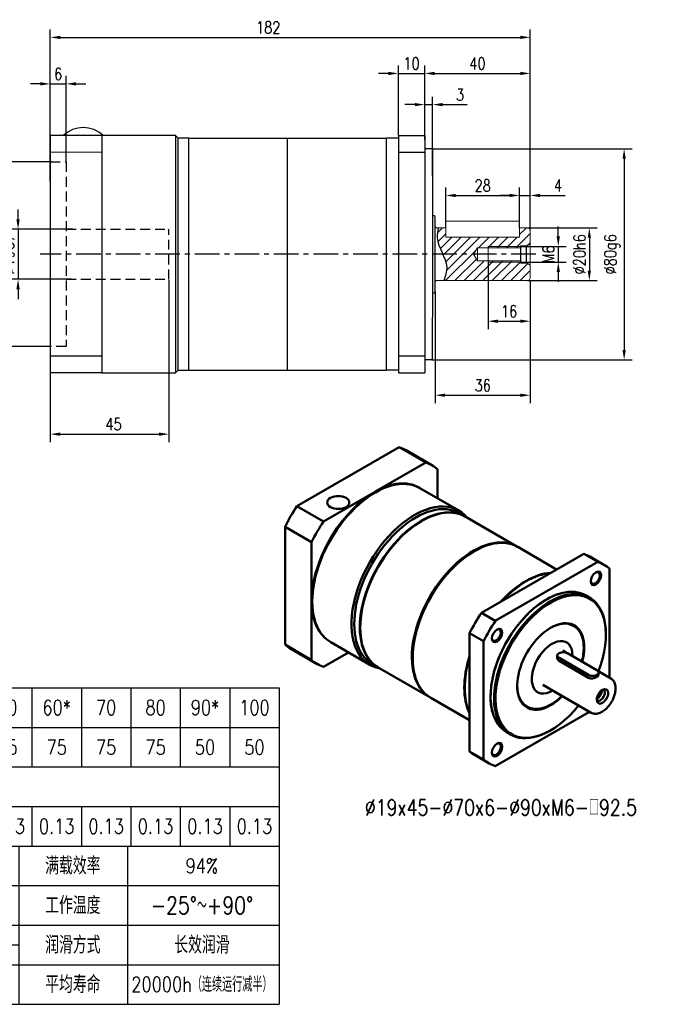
# Model space of a CAD drawing. Header units: inches. Extents: x 30 to 601, y 7 to 381.
# Tile 2 of 3: x 224 to 470, y 7 to 381. Entities that reach past the tile are written whole.
import ezdxf

# ---------------------------------------------------------------- set-up
doc = ezdxf.new("R2010")
doc.units = ezdxf.units.IN
doc.header["$LTSCALE"] = 15
doc.header["$MEASUREMENT"] = 0
for name, pattern in [('CENTER', [2, 1.25, -0.25, 0.25, -0.25]), ('HIDDEN', [0.375, 0.25, -0.125]), ('实线', [0])]:
    doc.linetypes.add(name, pattern=pattern)
for name, color, linetype in [('1轮廓实线层', 7, 'Continuous'), ('2细线层', 4, 'Continuous'), ('3中心线层', 1, 'CENTER'), ('4虚线层', 6, 'HIDDEN'), ('5剖面线层', 2, 'Continuous'), ('6文字层', 3, 'Continuous'), ('7标注层', 4, 'Continuous'), ('Viewport2ForCustomObjects_0', 7, 'Continuous')]:
    doc.layers.add(name, color=color, linetype=linetype)
doc.layers.add('可见 (ISO)', color=7, linetype='实线', lineweight=50)
doc.styles.add('PC_TEXTSTYLE', font='isocp.shx', dxfattribs={"width": 0.8, "bigfont": 'HZFS.SHX'})
doc.styles.add('TH_GBDIM', font='romans.shx', dxfattribs={"width": 0.8, "bigfont": 'gbcbig.shx'})
doc.dimstyles.new('线性标注', dxfattribs={"dimscale": 1.5, "dimtxt": 2.5, "dimasz": 3, "dimexe": 2, "dimexo": 0, "dimgap": 1, "dimtad": 1, "dimdsep": 46, "dimtxsty": 'PC_TEXTSTYLE', "dimsah": 1, "dimcen": 0.09, "dimclrt": 3, "dimadec": 0, "dimazin": 0, "dimtfac": 0.7, "dimtix": 1, "dimtmove": 0, "dimatfit": 0, "dimfxl": 1, "dimtzin": 0, "dimarcsym": 0})

# ---------------------------------------------------------------- blocks, each defined once
blk = doc.blocks.new('*D23')
at = {"layer": '7标注层', "color": 0, "lineweight": -2, "transparency": 16777216}
for p, q in [((236.21, 326.9), (204.85, 326.9)), ((207.85, 323.15), (207.85, 260.65)), ((236.21, 256.9), (204.85, 256.9))]:
    blk.add_line(p, q, dxfattribs=at)
at = {"layer": '7标注层', "color": 0, "transparency": 16777216}
for points in [[(207.23, 323.15), (208.48, 323.15), (207.85, 326.9)], [(207.23, 260.65), (208.48, 260.65), (207.85, 256.9)]]:
    blk.add_solid(points, dxfattribs=at)
at = {"layer": 'Defpoints', "color": 0, "transparency": 16777216}
for p in [(236.21, 326.9), (207.85, 256.9), (236.21, 256.9)]:
    blk.add_point(p, dxfattribs=at)
at = {"layer": '7标注层', "color": 3, "transparency": 16777216, "insert": (204.1, 291.9), "char_height": 4.5, "attachment_point": 5, "rotation": 90, "style": 'TH_GBDIM'}
blk.add_mtext('\\A1;%%c70G7', dxfattribs=at)
blk = doc.blocks.new('*D24')
at = {"layer": '7标注层', "color": 0, "lineweight": -2, "transparency": 16777216}
for p, q in [((223.48, 305.15), (223.48, 308.9)), ((244.21, 301.4), (220.48, 301.4)), ((223.48, 301.4), (223.48, 282.4)), ((243.71, 282.4), (220.48, 282.4)), ((223.48, 278.65), (223.48, 274.9))]:
    blk.add_line(p, q, dxfattribs=at)
at = {"layer": '7标注层', "color": 0, "transparency": 16777216}
for points in [[(222.86, 305.15), (224.11, 305.15), (223.48, 301.4)], [(222.86, 278.65), (224.11, 278.65), (223.48, 282.4)]]:
    blk.add_solid(points, dxfattribs=at)
at = {"layer": 'Defpoints', "color": 0, "transparency": 16777216}
for p in [(244.21, 301.4), (223.48, 282.4), (243.71, 282.4)]:
    blk.add_point(p, dxfattribs=at)
at = {"layer": '7标注层', "color": 3, "transparency": 16777216, "insert": (219.73, 291.9), "char_height": 4.5, "attachment_point": 5, "rotation": 90, "style": 'TH_GBDIM'}
blk.add_mtext('\\A1;%%c19G7', dxfattribs=at)
blk = doc.blocks.new('*D25')
at = {"layer": '7标注层', "color": 0, "lineweight": -2, "transparency": 16777216}
for p, q in [((280.71, 282.15), (280.71, 220.69)), ((235.71, 246.9), (235.71, 220.69)), ((239.46, 223.69), (276.96, 223.69))]:
    blk.add_line(p, q, dxfattribs=at)
at = {"layer": '7标注层', "color": 0, "transparency": 16777216}
for points in [[(239.46, 224.31), (239.46, 223.06), (235.71, 223.69)], [(276.96, 224.31), (276.96, 223.06), (280.71, 223.69)]]:
    blk.add_solid(points, dxfattribs=at)
at = {"layer": 'Defpoints', "color": 0, "transparency": 16777216}
for p in [(280.71, 282.15), (235.71, 246.9), (280.71, 223.69)]:
    blk.add_point(p, dxfattribs=at)
at = {"layer": '7标注层', "color": 3, "transparency": 16777216, "insert": (259.69, 227.44), "char_height": 4.5, "attachment_point": 5, "style": 'TH_GBDIM'}
blk.add_mtext('45', dxfattribs=at)
blk = doc.blocks.new('*D26')
at = {"layer": '7标注层', "color": 0, "lineweight": -2, "transparency": 16777216}
for p, q in [((416.71, 301.9), (443.14, 301.9)), ((440.14, 298.15), (440.14, 285.65)), ((416.71, 281.9), (443.14, 281.9))]:
    blk.add_line(p, q, dxfattribs=at)
at = {"layer": '7标注层', "color": 0, "transparency": 16777216}
for points in [[(439.51, 298.15), (440.76, 298.15), (440.14, 301.9)], [(439.51, 285.65), (440.76, 285.65), (440.14, 281.9)]]:
    blk.add_solid(points, dxfattribs=at)
at = {"layer": 'Defpoints', "color": 0, "transparency": 16777216}
for p in [(416.71, 301.9), (416.71, 281.9), (440.14, 281.9)]:
    blk.add_point(p, dxfattribs=at)
at = {"layer": '7标注层', "color": 3, "transparency": 16777216, "insert": (436.39, 291.9), "char_height": 4.5, "attachment_point": 5, "rotation": 90, "style": 'TH_GBDIM'}
blk.add_mtext('\\A1;%%c20h6', dxfattribs=at)
blk = doc.blocks.new('*D27')
at = {"layer": '7标注层', "color": 0, "lineweight": -2, "transparency": 16777216}
for p, q in [((428.36, 298.65), (428.36, 302.4)), ((414.01, 294.9), (431.36, 294.9)), ((428.36, 294.9), (428.36, 288.9)), ((414.01, 288.9), (431.36, 288.9)), ((428.36, 285.15), (428.36, 281.4))]:
    blk.add_line(p, q, dxfattribs=at)
at = {"layer": '7标注层', "color": 0, "transparency": 16777216}
for points in [[(427.74, 298.65), (428.99, 298.65), (428.36, 294.9)], [(427.74, 285.15), (428.99, 285.15), (428.36, 288.9)]]:
    blk.add_solid(points, dxfattribs=at)
at = {"layer": 'Defpoints', "color": 0, "transparency": 16777216}
for p in [(414.01, 294.9), (414.01, 288.9), (428.36, 288.9)]:
    blk.add_point(p, dxfattribs=at)
at = {"layer": '7标注层', "color": 3, "transparency": 16777216, "insert": (424.61, 291.9), "char_height": 4.5, "attachment_point": 5, "rotation": 90, "style": 'TH_GBDIM'}
blk.add_mtext('M6', dxfattribs=at)
blk = doc.blocks.new('*D28')
at = {"layer": '7标注层', "color": 0, "lineweight": -2, "transparency": 16777216}
for p, q in [((380.41, 331.9), (456.34, 331.9)), ((453.34, 328.15), (453.34, 255.65)), ((380.41, 251.9), (456.34, 251.9))]:
    blk.add_line(p, q, dxfattribs=at)
at = {"layer": '7标注层', "color": 0, "transparency": 16777216}
for points in [[(452.71, 328.15), (453.96, 328.15), (453.34, 331.9)], [(452.71, 255.65), (453.96, 255.65), (453.34, 251.9)]]:
    blk.add_solid(points, dxfattribs=at)
at = {"layer": 'Defpoints', "color": 0, "transparency": 16777216}
for p in [(380.41, 331.9), (380.41, 251.9), (453.34, 251.9)]:
    blk.add_point(p, dxfattribs=at)
at = {"layer": '7标注层', "color": 3, "transparency": 16777216, "insert": (448.84, 291.9), "char_height": 4.5, "attachment_point": 5, "rotation": 90, "style": 'TH_GBDIM'}
blk.add_mtext('\\A1;%%c80g6', dxfattribs=at)
blk = doc.blocks.new('*D29')
at = {"layer": '7标注层', "color": 0, "lineweight": -2, "transparency": 16777216}
for p, q in [((401.71, 288.9), (401.71, 263.51)), ((417.71, 281.9), (417.71, 263.51)), ((405.46, 266.51), (413.96, 266.51))]:
    blk.add_line(p, q, dxfattribs=at)
at = {"layer": '7标注层', "color": 0, "transparency": 16777216}
for points in [[(405.46, 267.14), (405.46, 265.89), (401.71, 266.51)], [(413.96, 267.14), (413.96, 265.89), (417.71, 266.51)]]:
    blk.add_solid(points, dxfattribs=at)
at = {"layer": 'Defpoints', "color": 0, "transparency": 16777216}
for p in [(401.71, 288.9), (417.71, 281.9), (417.71, 266.51)]:
    blk.add_point(p, dxfattribs=at)
at = {"layer": '7标注层', "color": 3, "transparency": 16777216, "insert": (409.71, 270.26), "char_height": 4.5, "attachment_point": 5, "style": 'TH_GBDIM'}
blk.add_mtext('16', dxfattribs=at)
blk = doc.blocks.new('*D30')
at = {"layer": '7标注层', "color": 0, "lineweight": -2, "transparency": 16777216}
for p, q in [((409.96, 314.19), (406.21, 314.19)), ((413.71, 304.4), (413.71, 317.19)), ((413.71, 314.19), (417.71, 314.19)), ((417.71, 301.06), (417.71, 317.19)), ((421.46, 314.19), (431, 314.19))]:
    blk.add_line(p, q, dxfattribs=at)
at = {"layer": '7标注层', "color": 0, "transparency": 16777216}
for points in [[(409.96, 314.82), (409.96, 313.57), (413.71, 314.19)], [(421.46, 314.82), (421.46, 313.57), (417.71, 314.19)]]:
    blk.add_solid(points, dxfattribs=at)
at = {"layer": 'Defpoints', "color": 0, "transparency": 16777216}
for p in [(417.71, 314.19), (413.71, 304.4), (417.71, 301.06)]:
    blk.add_point(p, dxfattribs=at)
at = {"layer": '7标注层', "color": 3, "transparency": 16777216, "insert": (428.21, 317.94), "char_height": 4.5, "attachment_point": 5, "style": 'TH_GBDIM'}
blk.add_mtext('4', dxfattribs=at)
blk = doc.blocks.new('*D31')
at = {"layer": '7标注层', "color": 0, "lineweight": -2, "transparency": 16777216}
for p, q in [((385.71, 304.4), (385.71, 317.19)), ((389.46, 314.19), (409.96, 314.19)), ((413.71, 304.4), (413.71, 317.19))]:
    blk.add_line(p, q, dxfattribs=at)
at = {"layer": '7标注层', "color": 0, "transparency": 16777216}
for points in [[(389.46, 314.82), (389.46, 313.57), (385.71, 314.19)], [(409.96, 314.82), (409.96, 313.57), (413.71, 314.19)]]:
    blk.add_solid(points, dxfattribs=at)
at = {"layer": 'Defpoints', "color": 0, "transparency": 16777216}
for p in [(413.71, 314.19), (385.71, 304.4), (413.71, 304.4)]:
    blk.add_point(p, dxfattribs=at)
at = {"layer": '7标注层', "color": 3, "transparency": 16777216, "insert": (399.71, 317.94), "char_height": 4.5, "attachment_point": 5, "style": 'TH_GBDIM'}
blk.add_mtext('28', dxfattribs=at)
blk = doc.blocks.new('*D32')
at = {"layer": '7标注层', "color": 0, "lineweight": -2, "transparency": 16777216}
for p, q in [((417.71, 280.33), (417.71, 235.44)), ((381.71, 277.75), (381.71, 235.44)), ((385.46, 238.44), (413.96, 238.44))]:
    blk.add_line(p, q, dxfattribs=at)
at = {"layer": '7标注层', "color": 0, "transparency": 16777216}
for points in [[(385.46, 239.07), (385.46, 237.82), (381.71, 238.44)], [(413.96, 239.07), (413.96, 237.82), (417.71, 238.44)]]:
    blk.add_solid(points, dxfattribs=at)
at = {"layer": 'Defpoints', "color": 0, "transparency": 16777216}
for p in [(417.71, 280.33), (381.71, 277.75), (417.71, 238.44)]:
    blk.add_point(p, dxfattribs=at)
at = {"layer": '7标注层', "color": 3, "transparency": 16777216, "insert": (399.71, 242.19), "char_height": 4.5, "attachment_point": 5, "style": 'TH_GBDIM'}
blk.add_mtext('36', dxfattribs=at)
blk = doc.blocks.new('*D33')
at = {"layer": '7标注层', "color": 0, "lineweight": -2, "transparency": 16777216}
for p, q in [((377.71, 335.4), (377.71, 363.47)), ((417.71, 310.64), (417.71, 363.47)), ((381.46, 360.47), (413.96, 360.47))]:
    blk.add_line(p, q, dxfattribs=at)
at = {"layer": '7标注层', "color": 0, "transparency": 16777216}
for points in [[(381.46, 361.09), (381.46, 359.84), (377.71, 360.47)], [(413.96, 361.09), (413.96, 359.84), (417.71, 360.47)]]:
    blk.add_solid(points, dxfattribs=at)
at = {"layer": 'Defpoints', "color": 0, "transparency": 16777216}
for p in [(417.71, 360.47), (377.71, 335.4), (417.71, 310.64)]:
    blk.add_point(p, dxfattribs=at)
at = {"layer": '7标注层', "color": 3, "transparency": 16777216, "insert": (397.71, 364.22), "char_height": 4.5, "attachment_point": 5, "style": 'TH_GBDIM'}
blk.add_mtext('40', dxfattribs=at)
blk = doc.blocks.new('*D34')
at = {"layer": '7标注层', "color": 0, "lineweight": -2, "transparency": 16777216}
for p, q in [((235.71, 336.9), (235.71, 377.14)), ((417.71, 302.9), (417.71, 377.14)), ((239.46, 374.14), (413.96, 374.14))]:
    blk.add_line(p, q, dxfattribs=at)
at = {"layer": '7标注层', "color": 0, "transparency": 16777216}
for points in [[(239.46, 374.76), (239.46, 373.51), (235.71, 374.14)], [(413.96, 374.76), (413.96, 373.51), (417.71, 374.14)]]:
    blk.add_solid(points, dxfattribs=at)
at = {"layer": 'Defpoints', "color": 0, "transparency": 16777216}
for p in [(417.71, 374.14), (235.71, 336.9), (417.71, 302.9)]:
    blk.add_point(p, dxfattribs=at)
at = {"layer": '7标注层', "color": 3, "transparency": 16777216, "insert": (318.36, 377.89), "char_height": 4.5, "attachment_point": 5, "style": 'TH_GBDIM'}
blk.add_mtext('182', dxfattribs=at)
blk = doc.blocks.new('*D35')
at = {"layer": '7标注层', "color": 0, "lineweight": -2, "transparency": 16777216}
for p, q in [((377.71, 335.4), (377.71, 351.65)), ((380.71, 321.6), (380.71, 351.65)), ((373.96, 348.65), (370.21, 348.65)), ((377.71, 348.65), (380.71, 348.65)), ((384.46, 348.65), (393.81, 348.65))]:
    blk.add_line(p, q, dxfattribs=at)
at = {"layer": '7标注层', "color": 0, "transparency": 16777216}
for points in [[(373.96, 349.27), (373.96, 348.02), (377.71, 348.65)], [(384.46, 349.27), (384.46, 348.02), (380.71, 348.65)]]:
    blk.add_solid(points, dxfattribs=at)
at = {"layer": 'Defpoints', "color": 0, "transparency": 16777216}
for p in [(380.71, 348.65), (377.71, 335.4), (380.71, 321.6)]:
    blk.add_point(p, dxfattribs=at)
at = {"layer": '7标注层', "color": 3, "transparency": 16777216, "insert": (391.11, 352.4), "char_height": 4.5, "attachment_point": 5, "style": 'TH_GBDIM'}
blk.add_mtext('3', dxfattribs=at)
blk = doc.blocks.new('*D45')
at = {"layer": '7标注层', "color": 0, "lineweight": -2, "transparency": 16777216}
for p, q in [((235.71, 319.49), (235.71, 359.51)), ((241.71, 326.9), (241.71, 359.51)), ((231.96, 356.51), (228.21, 356.51)), ((235.71, 356.51), (241.71, 356.51)), ((245.46, 356.51), (249.21, 356.51))]:
    blk.add_line(p, q, dxfattribs=at)
at = {"layer": '7标注层', "color": 0, "transparency": 16777216}
for points in [[(231.96, 357.14), (231.96, 355.89), (235.71, 356.51)], [(245.46, 357.14), (245.46, 355.89), (241.71, 356.51)]]:
    blk.add_solid(points, dxfattribs=at)
at = {"layer": 'Defpoints', "color": 0, "transparency": 16777216}
for p in [(241.71, 356.51), (241.71, 326.9), (235.71, 319.49)]:
    blk.add_point(p, dxfattribs=at)
at = {"layer": '7标注层', "color": 3, "transparency": 16777216, "insert": (238.71, 360.26), "char_height": 4.5, "attachment_point": 5, "style": 'TH_GBDIM'}
blk.add_mtext('6', dxfattribs=at)
blk = doc.blocks.new('*D72')
at = {"layer": '7标注层', "color": 0, "lineweight": -2, "transparency": 16777216}
for p, q in [((367.71, 336.9), (367.71, 363.47)), ((377.71, 336.9), (377.71, 363.47)), ((363.96, 360.47), (360.21, 360.47)), ((367.71, 360.47), (377.71, 360.47)), ((381.46, 360.47), (385.21, 360.47))]:
    blk.add_line(p, q, dxfattribs=at)
at = {"layer": '7标注层', "color": 0, "transparency": 16777216}
for points in [[(363.96, 361.09), (363.96, 359.84), (367.71, 360.47)], [(381.46, 361.09), (381.46, 359.84), (377.71, 360.47)]]:
    blk.add_solid(points, dxfattribs=at)
at = {"layer": 'Defpoints', "color": 0, "transparency": 16777216}
for p in [(377.71, 360.47), (367.71, 336.9), (377.71, 336.9)]:
    blk.add_point(p, dxfattribs=at)
at = {"layer": '7标注层', "color": 3, "transparency": 16777216, "insert": (372.71, 364.22), "char_height": 4.5, "attachment_point": 5, "style": 'TH_GBDIM'}
blk.add_mtext('10', dxfattribs=at)
blk = doc.blocks.new('CustomObjectsInViewport2_0')
at = {"layer": '可见 (ISO)', "ltscale": 1.31579}
for p, q in [((-10170.92, -10036.38), (-10119.17, -10006.5)), ((-10105.74, -10014.26), (-10119.17, -10006.5)), ((-10116.05, -10007.95), (-10102.61, -10015.71)), ((-10131.56, -10029.16), (-10105.74, -10014.26)), ((-10099.85, -10017.64), (-10099.85, -10032.38)), ((-10157.49, -10044.13), (-10131.67, -10029.23)), ((-10131.31, -10029.43), (-10131.2, -10029.37)), ((-10108.76, -10027.17), (-10109.11, -10026.97)), ((-10089.01, -10038.63), (-10108.81, -10027.2)), ((-10170.92, -10036.38), (-10157.49, -10044.13)), ((-10085.98, -10041.54), (-10088.81, -10039.91)), ((-10107.98, -10043.96), (-10107.77, -10043.84)), ((-10059.67, -10056.73), (-10085.77, -10041.66)), ((-10176.92, -10106.38), (-10176.92, -10046.78)), ((-10163.49, -10054.54), (-10176.92, -10046.78)), ((-10163.49, -10114.14), (-10163.49, -10054.54)), ((-10081.46, -10059.27), (-10081.25, -10059.15)), ((-10039.58, -10068.33), (-10059.25, -10056.97)), ((-10025.89, -10060.42), (-10077.64, -10090.3)), ((-10070.57, -10094.38), (-10018.82, -10064.5)), ((-10018.82, -10064.5), (-10025.89, -10060.42)), ((-10015.69, -10065.95), (-10022.76, -10061.87)), ((-10012.87, -10067.94), (-10012.87, -10123.01)), ((-10022.92, -10082.56), (-10024.69, -10081.54)), ((-10077.64, -10090.3), (-10070.57, -10094.38)), ((-10138.88, -10097.49), (-10138.88, -10097.73)), ((-10030.82, -10097.06), (-10031.17, -10096.85)), ((-10083.58, -10100.6), (-10083.58, -10160.35)), ((-10076.51, -10104.68), (-10083.58, -10100.6)), ((-10076.51, -10164.43), (-10076.51, -10104.68)), ((-10014.64, -10101.28), (-10014.64, -10100.87)), ((-10176.92, -10106.38), (-10163.49, -10114.14)), ((-10174.05, -10108.41), (-10160.61, -10116.17)), ((-10134.01, -10116.58), (-10153.81, -10105.14)), ((-10036.51, -10109.36), (-10034.75, -10110.37)), ((-10033.72, -10105.82), (-10034.15, -10105.43)), ((-10144.85, -10110.32), (-10157.49, -10117.62)), ((-10112.36, -10112.8), (-10112.36, -10113.04)), ((-10039.23, -10113.09), (-10039.23, -10111.88)), ((-10038.36, -10113.11), (-10023.48, -10121.7)), ((-10023.48, -10123.09), (-10038.36, -10114.5)), ((-10019.24, -10119.25), (-10034.11, -10110.66)), ((-10129.98, -10117.75), (-10132.81, -10116.12)), ((-10103.67, -10132.94), (-10129.77, -10117.87)), ((-10018.75, -10119.62), (-10012.11, -10123.45)), ((-10018.36, -10121.68), (-10018.36, -10120.47)), ((-10046.51, -10126.68), (-10022.11, -10140.77)), ((-10083.58, -10144.54), (-10103.25, -10133.18)), ((-10048.18, -10130.86), (-10048.73, -10130.69)), ((-10054.32, -10137.76), (-10054.67, -10137.56)), ((-10022.87, -10140.33), (-10070.57, -10167.86)), ((-10042.57, -10149.66), (-10042.92, -10149.86)), ((-10062.92, -10151.85), (-10064.69, -10150.82)), ((-10083.58, -10160.35), (-10076.51, -10164.43)), ((-10073.69, -10166.41), (-10080.76, -10162.33))]:
    blk.add_line(p, q, dxfattribs=at)
at = {"layer": '可见 (ISO)', "ltscale": 1.31579, "extrusion": (0, 0, -1)}
for centre, major_axis, start_param, end_param in [((-10145.05, -10058.18), (29, 50.23), 6.180503, 6.283185), ((-10131.31, -10066.17), (-22.5, -38.97), 0, 3.141593), ((-10150, -10034.5), (-5.6, 0), 5.497787, 11.780972), ((-10145.05, -10058.18), (29, 50.23), 4.607596, 4.815071), ((-10107.77, -10079.77), (-22, -38.11), 0, 3.141593), ((-10081.25, -10095.08), (-22, -38.11), 0, 3.141593), ((-10081.46, -10094.95), (21.85, 37.85), 3.926991, 5.497787), ((-10051.76, -10112.1), (29, 50.23), 6.180503, 6.283185), ((-10054.94, -10110.26), (22, 38.11), 5.096233, 5.899342), ((-10020.04, -10072.68), (1.62, 2.81), 5.572024, 10.135939), ((-10042.57, -10117.41), (-19.75, -34.21), 4.968339, 10.739624), ((-10051.76, -10112.1), (29, 50.23), 4.609707, 4.815071), ((-10042.92, -10117.2), (11.75, 20.35), 5.50837, 6.283185), ((-10070.04, -10101.55), (1.62, 2.81), 5.572024, 10.135939), ((-10041.86, -10117.82), (-7.29, -12.62), 5.468598, 10.232146), ((-10145.05, -10058.18), (-29, -50.23), 0, 0.104793), ((-10054.94, -10110.26), (-22, -38.11), 0.383844, 1.186953), ((-10042.92, -10117.2), (-11.75, -20.35), 0, 0.774816), ((-10017.47, -10131.9), (1.6, 2.77), 6.150764, 9.557199), ((-10070.04, -10159.28), (1.62, 2.81), 5.572024, 10.135939), ((-10051.76, -10112.1), (-29, -50.23), 0, 0.102682)]:
    blk.add_ellipse(centre, major_axis=major_axis, ratio=0.57735, start_param=start_param, end_param=end_param, dxfattribs=at)
at = {"layer": '可见 (ISO)', "ltscale": 1.31579}
for centre, major_axis, start_param, end_param in [((-10131.61, -10065.94), (29, 50.23), 6.182608, 6.385867), ((-10131.61, -10065.94), (22.5, 38.97), 0, 0.783684), ((-10131.26, -10066.14), (22.5, 38.97), 6.233913, 7.066869), ((-10131.61, -10065.94), (-22.5, -38.97), 3.928705, 6.207168), ((-10111.51, -10077.6), (22.5, 38.97), 6.071974, 9.635989), ((-10110.81, -10078.01), (22, 38.11), 0, 3.141593), ((-10107.98, -10079.65), (22, 38.11), 6.278364, 9.429599), ((-10131.61, -10065.94), (-29, -50.23), 4.609707, 4.817182), ((-10107.98, -10079.65), (-21.85, -37.85), 3.926991, 5.497787), ((-10081.67, -10094.83), (22, 38.11), 6.273543, 9.43442), ((-10081.46, -10094.95), (-21.85, -37.85), 3.926991, 5.497787), ((-10044.69, -10116.18), (29, 50.23), 6.180503, 6.385867), ((-10055.16, -10110.14), (22, 38.11), 0.366743, 1.204054), ((-10019.69, -10072.88), (1.88, 3.25), 5.497787, 11.780972), ((-10044.69, -10116.18), (-20, -34.64), 3.097384, 6.283185), ((-10042.92, -10117.2), (20, 34.64), 5.497787, 10.210176), ((-10044.69, -10116.18), (20, 34.64), 0, 0.513531), ((-10044.69, -10116.18), (-20, -34.64), 3.675259, 4.440522), ((-10044.69, -10116.18), (-29, -50.23), 4.609707, 4.815071), ((-10042.57, -10117.41), (12, 20.78), 5.145663, 10.565799), ((-10069.69, -10101.75), (1.88, 3.25), 5.497787, 11.780972), ((-10044.69, -10116.18), (-20, -34.64), 4.460658, 5.22592), ((-10036.23, -10111.88), (-3, 0), 3.926991, 7.068583), ((-10131.61, -10065.94), (-29, -50.23), 6.178392, 6.385867), ((-10055.16, -10110.14), (-22, -38.11), 5.079132, 5.916443), ((-10021.36, -10120.47), (3, 0), 3.926991, 7.068583), ((-10044.69, -10116.18), (-20, -34.64), 5.246056, 6.011318), ((-10016.41, -10132.51), (2.03, 3.52), 5.497787, 11.780972), ((-10019.02, -10131), (1.6, 2.77), 3.822747, 5.602031), ((-10019.02, -10131), (1.23, 2.13), 3.857803, 5.566974), ((-10069.69, -10159.49), (1.88, 3.25), 5.497787, 11.780972), ((-10044.69, -10116.18), (-29, -50.23), 6.180503, 6.385867)]:
    blk.add_ellipse(centre, major_axis=major_axis, ratio=0.57735, start_param=start_param, end_param=end_param, dxfattribs=at)
for points, knots in [([(-10030.82, -10097.06), (-10029.57, -10097.78), (-10028.51, -10098.85), (-10026.9, -10101.56), (-10026.34, -10103.21), (-10025.79, -10106.95), (-10025.8, -10109.04), (-10026.25, -10112.42), (-10026.49, -10113.64), (-10026.81, -10114.87)], [2.356194, 2.356194, 2.356194, 2.356194, 2.668279, 2.668279, 2.985824, 2.985824, 3.307635, 3.307635, 3.481517, 3.481517, 3.481517, 3.481517]), ([(-10038.36, -10114.5), (-10038.62, -10114.35), (-10038.86, -10114.13), (-10039.16, -10113.63), (-10039.23, -10113.35), (-10039.23, -10113.09)], [0, 0, 0, 0, 0.1137832, 0.1137832, 0.2275664, 0.2275664, 0.2275664, 0.2275664]), ([(-10018.36, -10121.68), (-10018.36, -10121.85), (-10018.43, -10122.03), (-10018.74, -10122.38), (-10018.97, -10122.56), (-10019.5, -10122.87), (-10019.84, -10123.02), (-10020.58, -10123.27), (-10020.98, -10123.36), (-10021.73, -10123.46), (-10022.13, -10123.46), (-10022.87, -10123.36), (-10023.21, -10123.25), (-10023.48, -10123.09)], [1.1376962, 1.1376962, 1.1376962, 1.1376962, 1.2514455, 1.2514455, 1.3651947, 1.3651947, 1.478944, 1.478944, 1.5926933, 1.5926933, 1.7064765, 1.7064765, 1.8202596, 1.8202596, 1.8202596, 1.8202596]), ([(-10022.11, -10140.77), (-10021.58, -10141.08), (-10020.96, -10141.26), (-10019.64, -10141.36), (-10018.93, -10141.26), (-10017.43, -10140.79), (-10016.64, -10140.38), (-10015.09, -10139.3), (-10014.34, -10138.62), (-10012.96, -10137.07), (-10012.33, -10136.2), (-10011.25, -10134.36), (-10010.81, -10133.39), (-10010.13, -10131.43), (-10009.9, -10130.44), (-10009.71, -10128.53), (-10009.74, -10127.61), (-10010.08, -10125.95), (-10010.39, -10125.2), (-10011.19, -10124.12), (-10011.62, -10123.73), (-10012.11, -10123.45)], [0.785398, 0.785398, 0.785398, 0.785398, 1.054718, 1.054718, 1.347306, 1.347306, 1.67552, 1.67552, 2.012641, 2.012641, 2.347303, 2.347303, 2.680556, 2.680556, 3.015072, 3.015072, 3.352139, 3.352139, 3.681276, 3.681276, 3.926991, 3.926991, 3.926991, 3.926991]), ([(-10036.83, -10132.27), (-10038.01, -10133.43), (-10039.23, -10134.47), (-10042.24, -10136.62), (-10044.05, -10137.57), (-10047.56, -10138.76), (-10049.27, -10138.99), (-10052.1, -10138.73), (-10053.28, -10138.36), (-10054.32, -10137.76)], [4.368857, 4.368857, 4.368857, 4.368857, 4.594805, 4.594805, 4.916939, 4.916939, 5.238471, 5.238471, 5.497787, 5.497787, 5.497787, 5.497787])]:
    blk.add_open_spline(points, degree=3, knots=knots, dxfattribs=at)
blk = doc.blocks.new('909090902')
at = {"layer": '1轮廓实线层'}
for p, q in [((45.53, -23.28), (159.53, -23.28)), ((45.53, -23.28), (45.53, -71.28)), ((159.53, -23.28), (159.53, -71.28)), ((45.53, -47.28), (159.53, -47.28)), ((83.53, -47.28), (83.53, -71.28)), ((101.53, -47.28), (101.53, -71.28)), ((120.03, -47.28), (120.03, -71.28)), ((136.53, -47.28), (136.53, -71.28)), ((45.53, -71.28), (159.53, -71.28))]:
    blk.add_line(p, q, dxfattribs=at)
at = {"layer": '2细线层'}
for p, q in [((69.53, -23.28), (69.53, -47.28)), ((69.53, -23.28), (69.53, -35.28)), ((77.03, -23.28), (77.03, -35.28)), ((77.03, -23.28), (77.03, -35.28)), ((84.53, -23.28), (84.53, -35.28)), ((92.03, -23.28), (92.03, -35.28)), ((92.03, -23.28), (92.03, -35.28)), ((99.53, -23.28), (99.53, -35.28)), ((107.03, -23.28), (107.03, -35.28)), ((114.53, -23.28), (114.53, -35.28)), ((114.53, -23.28), (114.53, -35.28)), ((122.03, -23.28), (122.03, -35.28)), ((129.53, -23.28), (129.53, -35.28)), ((137.03, -23.28), (137.03, -35.28)), ((144.53, -23.28), (144.53, -35.28)), ((152.03, -23.28), (152.03, -35.28)), ((45.53, -29.28), (159.53, -29.28)), ((45.53, -35.28), (159.53, -35.28)), ((45.53, -35.28), (159.53, -35.28)), ((45.53, -41.28), (159.53, -41.28)), ((69.53, -41.28), (69.53, -47.28)), ((77.03, -41.28), (77.03, -47.28)), ((77.03, -41.28), (77.03, -47.28)), ((84.53, -41.28), (84.53, -47.28)), ((92.03, -41.28), (92.03, -47.28)), ((92.03, -41.28), (92.03, -47.28)), ((99.53, -41.28), (99.53, -47.28)), ((107.03, -41.28), (107.03, -47.28)), ((114.53, -41.28), (114.53, -47.28)), ((114.53, -41.28), (114.53, -47.28)), ((122.03, -41.28), (122.03, -47.28)), ((129.53, -41.28), (129.53, -47.28)), ((137.03, -41.28), (137.03, -47.28)), ((144.53, -41.28), (144.53, -47.28)), ((152.03, -41.28), (152.03, -47.28)), ((65.53, -47.28), (65.53, -71.28)), ((45.53, -53.28), (159.53, -53.28)), ((45.53, -59.28), (159.53, -59.28)), ((101.53, -62.28), (120.03, -62.28)), ((45.53, -65.28), (159.53, -65.28))]:
    blk.add_line(p, q, dxfattribs=at)
at = {"layer": '6文字层', "attachment_point": 5}
for s, width, heights, insert, char_height, style in [('速比{\\H0.66667x;（带\\Fromans,gbcbig|c134;*\\Fisocp,hzfs|c134;速比不常用）}', 56.5577, [0], (59.43, -26.28), 2.625, 'PC_TEXTSTYLE'), ('15', 10, [8], (73.28, -26.28), 2.25, 'TH_GBDIM'), ('20', 10, [8], (80.78, -26.28), 2.25, 'TH_GBDIM'), ('25', 10, [8], (88.28, -26.28), 2.25, 'TH_GBDIM'), ('30', 10, [8], (95.78, -26.28), 2.25, 'TH_GBDIM'), ('35', 10, [8], (103.28, -26.28), 2.25, 'TH_GBDIM'), ('40', 10, [8], (110.78, -26.28), 2.25, 'TH_GBDIM'), ('50', 10, [8], (118.28, -26.28), 2.25, 'TH_GBDIM'), ('60*', 10, [8], (125.78, -26.28), 2.25, 'TH_GBDIM'), ('70', 10, [8], (133.28, -26.28), 2.25, 'TH_GBDIM'), ('80', 10, [8], (140.78, -26.28), 2.25, 'TH_GBDIM'), ('90*', 10, [8], (148.28, -26.28), 2.25, 'TH_GBDIM'), ('100', 10, [8], (155.78, -26.28), 2.25, 'TH_GBDIM'), ('{\\H0.7x;额定扭矩 (Nm)\\H1.1429x; }', 51.3119, [0], (57.53, -32.28), 3.75, 'PC_TEXTSTYLE'), ('50', 10, [8], (73.28, -32.28), 2.25, 'TH_GBDIM'), ('75', 10, [8], (80.78, -32.28), 2.25, 'TH_GBDIM'), ('75', 5.9904, [8], (88.28, -32.28), 2.25, 'TH_GBDIM'), ('50', 10, [8], (95.78, -32.28), 2.25, 'TH_GBDIM'), ('75', 10, [8], (103.28, -32.28), 2.25, 'TH_GBDIM'), ('75', 10, [8], (110.78, -32.28), 2.25, 'TH_GBDIM'), ('75', 10, [8], (118.28, -32.28), 2.25, 'TH_GBDIM'), ('75', 10, [8], (125.78, -32.28), 2.25, 'TH_GBDIM'), ('75', 10, [8], (133.28, -32.28), 2.25, 'TH_GBDIM'), ('75', 10, [8], (140.78, -32.28), 2.25, 'TH_GBDIM'), ('50', 10, [8], (148.28, -32.28), 2.25, 'TH_GBDIM'), ('50', 10, [8], (155.78, -32.28), 2.25, 'TH_GBDIM'), ('\\pt17.5;故障停止扭矩 (Nm)', 53.1016, [0], (57.53, -38.28), 2.625, 'PC_TEXTSTYLE'), ('3倍额定扭矩  ', 46.0307, [0], (104.65, -38.2), 3, 'PC_TEXTSTYLE'), ('转动惯量 (kgcm²)', 51.3119, [0], (57.53, -44.28), 2.625, 'PC_TEXTSTYLE'), ('0.13', 10, [8], (73.28, -44.28), 2.25, 'TH_GBDIM'), ('0.13', 10, [8], (80.78, -44.28), 2.25, 'TH_GBDIM'), ('0.13', 10, [8], (88.28, -44.28), 2.25, 'TH_GBDIM'), ('0.13', 10, [8], (95.78, -44.28), 2.25, 'TH_GBDIM'), ('0.13', 10, [8], (103.28, -44.28), 2.25, 'TH_GBDIM'), ('0.13', 10, [8], (110.78, -44.28), 2.25, 'TH_GBDIM'), ('0.13', 10, [8], (118.28, -44.28), 2.25, 'TH_GBDIM'), ('0.13', 10, [8], (125.78, -44.28), 2.25, 'TH_GBDIM'), ('0.13', 10, [8], (133.28, -44.28), 2.25, 'TH_GBDIM'), ('0.13', 10, [8], (140.78, -44.28), 2.25, 'TH_GBDIM'), ('0.13', 10, [8], (148.28, -44.28), 2.25, 'TH_GBDIM'), ('0.13', 10, [8], (155.78, -44.28), 2.25, 'TH_GBDIM'), ('额定输入转速 ', 40.4157, [0], (56.14, -50.28), 2.625, 'PC_TEXTSTYLE'), ('3000rpm', 32, [0], (74.51, -50.28), 2.25, 'TH_GBDIM'), ('运行噪音', 33.8738, [0], (93.53, -50.28), 2.625, 'PC_TEXTSTYLE'), ('60dB', 32, [0], (111.44, -50.28), 2.25, 'TH_GBDIM'), ('满载效率', 33.8738, [0], (128.23, -50.28), 2.625, 'PC_TEXTSTYLE'), ('94%', 32, [0], (147.81, -50.28), 2.25, 'TH_GBDIM'), ('最大输入转速 ', 40.4157, [0], (56.14, -56.28), 2.625, 'PC_TEXTSTYLE'), ('6000rpm', 32, [0], (74.51, -56.28), 2.25, 'TH_GBDIM'), ('安装方式', 33.8738, [0], (93.53, -56.28), 2.625, 'PC_TEXTSTYLE'), ('{\\Fisocp,hzfs|c134;任意}', 32, [0], (111.44, -56.28), 2.625, 'TH_GBDIM'), ('工作温度', 33.8738, [0], (128.23, -56.28), 2.625, 'PC_TEXTSTYLE'), ('-25°～+90°', 45.2953, [0], (147.81, -56.28), 2.625, 'TH_GBDIM'), ('P1≤5arcmin', 32, [0], (111.44, -60.78), 1.875, 'TH_GBDIM'), ('最大径向力 ', 33.8738, [0], (56.14, -62.28), 2.625, 'PC_TEXTSTYLE'), ('2400N', 32, [0], (74.51, -62.28), 2.25, 'TH_GBDIM'), ('回程间隙', 33.8738, [0], (93.53, -62.28), 2.625, 'PC_TEXTSTYLE'), ('润滑方式', 33.8738, [0], (128.23, -62.28), 2.625, 'PC_TEXTSTYLE'), ('{\\Fisocp,hzfs|c134;长效润滑}', 32, [0], (147.81, -62.28), 2.625, 'TH_GBDIM'), ('P2≤7arcmin', 32, [0], (111.44, -63.78), 1.875, 'TH_GBDIM'), ('最大轴向力 ', 33.8738, [0], (56.14, -68.28), 2.625, 'PC_TEXTSTYLE'), ('2200N', 32, [0], (74.51, -68.28), 2.25, 'TH_GBDIM'), ('防护等级', 33.8738, [0], (93.53, -68.28), 2.625, 'PC_TEXTSTYLE'), ('IP65', 32, [0], (111.44, -68.28), 2.25, 'TH_GBDIM'), ('平均寿命', 33.8738, [0], (128.23, -68.28), 2.625, 'PC_TEXTSTYLE'), ('20000h（连续运行减半）', 53.5588, [0], (147.81, -68.28), 2.25, 'TH_GBDIM')]:
    blk.add_mtext_dynamic_manual_height_columns(s, width=width, gutter_width=25, heights=heights, dxfattribs=dict(at, insert=insert, char_height=char_height, style=style))

msp = doc.modelspace()

# ---------------------------------------------------------------- hatches: boundary and pattern name
at = {"layer": '5剖面线层'}
h = msp.add_hatch(dxfattribs=at)
h.set_pattern_fill('ANSI31', color=256, scale=20)
h.set_pattern_definition([(45, (0, 20), (-1.767767, 1.767767), [])])
edge = h.paths.add_edge_path()
edge.add_arc((416.71, 300.9), 1, 0, 90)
edge.add_line((416.71, 301.9), (413.71, 301.9))
edge.add_line((413.71, 301.9), (413.71, 298.4))
edge.add_line((413.71, 298.4), (385.71, 298.4))
edge.add_line((385.71, 298.4), (385.71, 301.9))
edge.add_line((385.71, 301.9), (382.942, 301.9))
edge.add_spline(control_points=[(382.942, 301.9), (382.638, 300.663), (381.973, 297.248), (383.632, 293.983), (384.571, 291.9)], knot_values=[1.0058306, 1.0058306, 1.0058306, 1.0058306, 4.7410882, 11.3520781, 11.3520781, 11.3520781, 11.3520781], degree=3, periodic=0)
edge.add_line((384.571, 291.9), (396.208, 291.9))
edge.add_line((396.208, 291.9), (397.71, 294.4))
edge.add_line((397.71, 294.4), (401.71, 294.4))
edge.add_line((401.71, 294.4), (401.71, 294.9))
edge.add_line((401.71, 294.9), (414.01, 294.9))
edge.add_line((414.01, 294.9), (414.01, 295.1))
edge.add_line((414.01, 295.1), (416.21, 295.1))
edge.add_line((416.21, 295.1), (417.71, 295.966))
edge.add_line((417.71, 295.966), (417.71, 300.9))
h.paths.add_polyline_path([(414.01, 294.9), (401.71, 294.9), (401.71, 294.4), (414.01, 294.4)], flags=17)
edge = h.paths.add_edge_path()
edge.add_line((417.71, 287.834), (416.21, 288.7))
edge.add_line((416.21, 288.7), (414.01, 288.7))
edge.add_line((414.01, 288.7), (414.01, 288.9))
edge.add_line((414.01, 288.9), (401.71, 288.9))
edge.add_line((401.71, 288.9), (401.71, 289.4))
edge.add_line((401.71, 289.4), (397.71, 289.4))
edge.add_line((397.71, 289.4), (396.208, 291.9))
edge.add_line((396.208, 291.9), (384.571, 291.9))
edge.add_spline(control_points=[(384.571, 291.9), (385.309, 290.264), (386.637, 286.986), (385.576, 283.602), (384.946, 281.9)], knot_values=[11.3520781, 11.3520781, 11.3520781, 11.3520781, 16.5446354, 21.7665475, 21.7665475, 21.7665475, 21.7665475], degree=3, periodic=0)
edge.add_line((384.946, 281.9), (416.71, 281.9))
edge.add_arc((416.71, 282.9), 1, 270, 360)
edge.add_line((417.71, 282.9), (417.71, 287.834))
h.paths.add_polyline_path([(414.01, 289.4), (401.71, 289.4), (401.71, 288.9), (414.01, 288.9)], flags=17)

# ---------------------------------------------------------------- linework, layer by layer
for p, q in [((235.71, 336.9), (235.71, 327.4)), ((255.21, 336.9), (255.21, 246.9)), ((283.21, 336.9), (255.21, 336.9)), ((288.21, 335.9), (284.21, 335.9)), ((288.21, 335.9), (325.71, 335.9)), ((288.21, 247.9), (288.21, 335.9)), ((325.71, 335.9), (363.21, 335.9)), ((325.71, 334.8), (325.71, 335.9)), ((325.71, 334.8), (325.71, 335.9)), ((325.71, 247.9), (325.71, 334.8)), ((363.21, 334.8), (363.21, 335.9)), ((363.21, 247.9), (363.21, 335.6)), ((380.41, 331.9), (377.71, 331.9)), ((380.71, 331.6), (380.41, 331.9)), ((380.71, 331.6), (380.71, 315.9)), ((381.71, 302.9), (381.71, 306.054)), ((381.71, 302.9), (381.71, 306.054)), ((381.71, 277.746), (381.71, 280.9)), ((235.71, 256.4), (235.71, 246.9)), ((325.71, 247.9), (325.71, 255.6)), ((380.41, 251.9), (380.71, 252.2)), ((255.21, 246.9), (283.21, 246.9)), ((284.21, 247.9), (288.21, 247.9))]:
    msp.add_line(p, q)
at = {"color": 7, "linetype": 'Continuous', "lineweight": 15}
for p, q in [((385.71, 304.4), (413.71, 304.4)), ((382.21, 301.9), (385.71, 301.9)), ((385.71, 301.9), (385.71, 298.4)), ((413.71, 301.9), (416.71, 301.9)), ((413.71, 298.4), (413.71, 301.9)), ((417.71, 300.9), (417.71, 282.9)), ((385.71, 298.4), (413.71, 298.4)), ((397.71, 294.4), (396.208, 291.9)), ((396.208, 291.9), (397.71, 289.4)), ((414.01, 294.4), (397.71, 294.4)), ((397.71, 289.4), (397.71, 294.4)), ((397.71, 289.4), (414.01, 289.4)), ((416.71, 281.9), (382.21, 281.9))]:
    msp.add_line(p, q, dxfattribs=at)
at = {"color": 4, "linetype": 'Continuous', "lineweight": 0}
for p, q in [((414.01, 294.9), (401.71, 294.9)), ((414.01, 288.9), (401.71, 288.9))]:
    msp.add_line(p, q, dxfattribs=at)
at = {"color": 7, "linetype": 'Continuous', "lineweight": 0}
msp.add_line((401.71, 294.9), (401.71, 288.9), dxfattribs=at)
at = {"color": 0}
msp.add_line((380.71, 252.2), (380.71, 267.9), dxfattribs=at)
for centre, start, end in [((382.21, 302.4), 180, 270), ((382.21, 281.4), 90, 180)]:
    msp.add_arc(centre, 0.5, start, end)
at = {"color": 7, "linetype": 'Continuous', "lineweight": 15}
for centre, start, end in [((416.71, 300.9), 0, 90), ((416.71, 282.9), 270, 0)]:
    msp.add_arc(centre, 1, start, end, dxfattribs=at)
at = {"layer": '1轮廓实线层'}
for p, q in [((283.21, 336.9), (235.71, 336.9)), ((284.21, 335.9), (283.21, 336.9)), ((283.21, 336.9), (283.21, 246.9)), ((367.71, 336.9), (367.71, 246.9)), ((367.71, 336.9), (377.71, 336.9)), ((377.71, 336.9), (377.71, 246.9)), ((284.21, 247.9), (284.21, 335.9)), ((235.71, 327.4), (235.71, 256.4)), ((380.71, 315.9), (380.71, 267.9)), ((380.71, 306.65), (380.71, 277.15)), ((380.71, 306.65), (381.297, 306.547)), ((381.71, 280.9), (381.71, 302.9)), ((381.71, 280.9), (381.71, 302.9)), ((385.71, 301.9), (385.71, 304.4)), ((413.71, 301.9), (413.71, 304.4)), ((414.01, 295.1), (416.21, 295.1)), ((414.01, 295.1), (414.01, 288.7)), ((416.21, 295.1), (417.71, 295.966)), ((416.21, 295.1), (416.21, 288.7)), ((380.71, 277.15), (381.297, 277.254)), ((380.71, 261.9), (380.71, 261.9)), ((255.21, 246.9), (235.71, 246.9)), ((284.21, 247.9), (283.21, 246.9)), ((288.21, 247.9), (325.71, 247.9)), ((325.71, 247.9), (363.21, 247.9)), ((367.71, 246.9), (377.71, 246.9))]:
    msp.add_line(p, q, dxfattribs=at)
at = {"layer": '1轮廓实线层', "color": 0}
for p, q in [((367.71, 335.9), (363.21, 335.9)), ((380.41, 251.9), (377.71, 251.9)), ((367.71, 247.9), (363.21, 247.9))]:
    msp.add_line(p, q, dxfattribs=at)
at = {"layer": '1轮廓实线层', "ltscale": 0.5}
for p, q in [((255.21, 330.65), (235.71, 330.493)), ((377.71, 330.493), (367.71, 330.493)), ((255.21, 253.308), (235.71, 253.308)), ((377.71, 253.308), (367.71, 253.308))]:
    msp.add_line(p, q, dxfattribs=at)
at = {"layer": '1轮廓实线层', "extrusion": (0, -1.22465e-16, -1)}
for p, q in [((414.01, 288.7), (416.21, 288.7)), ((416.21, 288.7), (417.71, 287.834))]:
    msp.add_line(p, q, dxfattribs=at)
at = {"layer": '1轮廓实线层'}
for centre, radius, start, end in [((248.199, 328.9), 11.034, 46.4688, 133.5312), ((381.21, 306.054), 0.5, 0, 80), ((381.21, 277.746), 0.5, 280, 0)]:
    msp.add_arc(centre, radius, start, end, dxfattribs=at)
at = {"layer": '2细线层'}
msp.add_open_spline([(382.942, 301.9), (382.638, 300.663), (381.639, 295.534), (387.311, 289.135), (385.576, 283.602), (384.946, 281.9)], degree=3, knots=[1.0058306, 1.0058306, 1.0058306, 1.0058306, 4.7410882, 16.5446354, 21.7665475, 21.7665475, 21.7665475, 21.7665475], dxfattribs=at)
at = {"layer": '3中心线层', "ltscale": 0.5}
msp.add_line((419.893, 291.9), (231.816, 291.9), dxfattribs=at)
at = {"layer": '4虚线层'}
for p, q in [((235.71, 326.9), (241.71, 326.9)), ((241.71, 326.9), (241.71, 256.9)), ((241.71, 301.404), (280.71, 301.404)), ((280.71, 282.404), (280.71, 301.404)), ((241.71, 282.404), (280.71, 282.404)), ((241.71, 256.9), (235.71, 256.9))]:
    msp.add_line(p, q, dxfattribs=at)

# ---------------------------------------------------------------- block references
at = {"layer": '1轮廓实线层', "xscale": 2.5, "yscale": 2.5, "zscale": 2.5}
msp.add_blockref('909090902', (-76.317, 185.708), dxfattribs=at)
at = {"layer": 'Viewport2ForCustomObjects_0', "xscale": 0.75, "yscale": 0.75, "zscale": 0.75}
msp.add_blockref('CustomObjectsInViewport2_0', (7957.415, 7723.653), dxfattribs=at)

# ---------------------------------------------------------------- texts
at = {"layer": '6文字层', "insert": (355.007, 85.122), "char_height": 6, "attachment_point": 1, "style": 'TH_GBDIM'}
msp.add_mtext_dynamic_manual_height_columns('%%C19x45-%%C70x6-%%C90xM6-□92.5', width=273.00161, gutter_width=25, heights=[0], dxfattribs=at)

# ---------------------------------------------------------------- dimensions: what is measured, and where the dimension line sits
at = {"layer": '7标注层'}
for base, p1, p2, picture, middle in [((417.71, 374.14), (235.71, 336.9), (417.71, 302.9), '*D34', (318.363, 374.14)), ((380.71, 348.647), (377.71, 335.4), (380.71, 321.6), '*D35', (391.11, 348.647)), ((417.71, 314.191), (413.71, 304.4), (417.71, 301.062), '*D30', (428.21, 314.191)), ((280.71, 223.686), (235.71, 246.9), (280.71, 282.154), '*D25', (259.691, 223.686))]:
    dim = msp.add_linear_dim(base=base, p1=p1, p2=p2, dimstyle='线性标注', override={"dimtxt": 3, "dimasz": 2.5, "dimdec": 0, "dimtxsty": 'TH_GBDIM'}, dxfattribs=at)
    dim.commit()
    dim.dimension.update_dxf_attribs({"geometry": picture, "text_midpoint": middle, "dimtype": 160})
dim = msp.add_linear_dim(base=(377.71, 360.466), p1=(367.71, 336.9), p2=(377.71, 336.9), angle=0, dimstyle='线性标注', override={"dimtxt": 3, "dimasz": 2.5, "dimdec": 0, "dimtxsty": 'TH_GBDIM'}, dxfattribs=at)
dim.commit()
dim.dimension.update_dxf_attribs({"geometry": '*D72', "text_midpoint": (372.71, 364.216)})
for base, p1, p2, picture, middle in [((417.71, 360.466), (377.71, 335.4), (417.71, 310.636), '*D33', (397.71, 364.216)), ((241.71, 356.515), (235.71, 319.486), (241.71, 326.9), '*D45', (238.71, 360.265)), ((413.71, 314.191), (385.71, 304.4), (413.71, 304.4), '*D31', (399.71, 317.941)), ((417.71, 266.512), (401.71, 288.9), (417.71, 281.9), '*D29', (409.71, 270.262)), ((417.71, 238.442), (381.71, 277.746), (417.71, 280.329), '*D32', (399.71, 242.192))]:
    dim = msp.add_linear_dim(base=base, p1=p1, p2=p2, dimstyle='线性标注', override={"dimtxt": 3, "dimasz": 2.5, "dimdec": 0, "dimtxsty": 'TH_GBDIM'}, dxfattribs=at)
    dim.commit()
    dim.dimension.update_dxf_attribs({"geometry": picture, "text_midpoint": middle})
for base, p1, p2, text, picture, middle in [((453.338, 251.9), (380.41, 331.9), (380.41, 251.9), '\\A1;%%c<>g6', '*D28', (448.838, 291.9)), ((207.851, 256.9), (236.21, 326.9), (236.21, 256.9), '\\A1;%%c<>G7', '*D23', (204.101, 291.9)), ((223.483, 282.404), (244.211, 301.404), (243.71, 282.404), '\\A1;%%c<>G7', '*D24', (219.733, 291.904)), ((428.361, 288.9), (414.01, 294.9), (414.01, 288.9), 'M<>', '*D27', (424.611, 291.9)), ((440.138, 281.9), (416.71, 301.9), (416.71, 281.9), '\\A1;%%c<>h6', '*D26', (436.388, 291.9))]:
    dim = msp.add_linear_dim(base=base, p1=p1, p2=p2, angle=90, text=text, dimstyle='线性标注', override={"dimtxt": 3, "dimasz": 2.5, "dimdec": 0, "dimtxsty": 'TH_GBDIM'}, dxfattribs=at)
    dim.commit()
    dim.dimension.update_dxf_attribs({"geometry": picture, "text_midpoint": middle})

doc.saveas('drawing.dxf')
